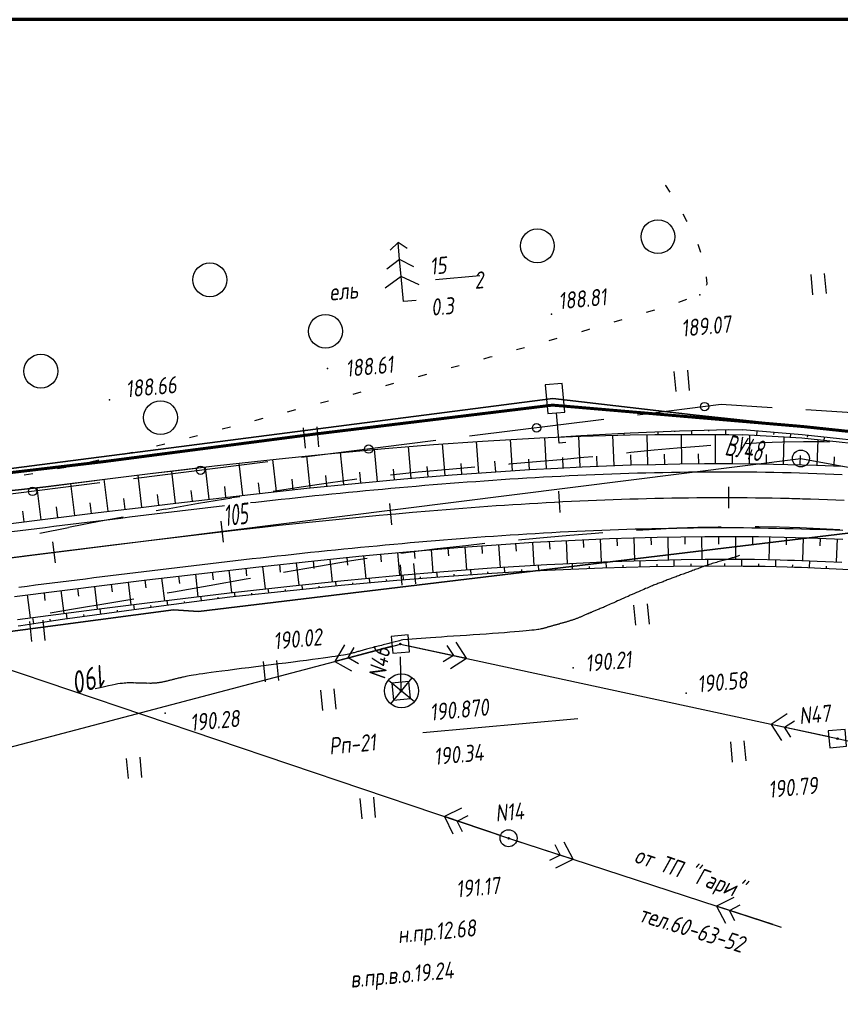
# Model space of a CAD drawing. Header units: millimetres. Extents: x 1808 to 2912, y -1045 to 155.
# Tile 7 of 43: x 2199 to 2296, y -872 to -756. Entities that reach past the tile are written whole.
import ezdxf

# ---------------------------------------------------------------- set-up
doc = ezdxf.new("R2010")
doc.units = ezdxf.units.MM
doc.linetypes.add('CONTI', pattern=[0])
for name, color, linetype, lineweight in [('10', 1, 'Continuous', 35), ('КОПИЯ_ОСЬ_13_ОТКОСЫ', 7, 'Continuous', 30), ('КОПИЯ_ОСЬ_ГРАНИЦЫ_ПОЛОС', 7, 'Continuous', 30), ('ОСЬ_ВЕРХ_ПОКРЫТИЯ_ГРАНИЦЫ_ПОЛОС', 7, 'Continuous', 30), ('ОСЬ_ВЕРХ_ПОКРЫТИЯ_ОСЬ', 1, 'Continuous', 30)]:
    doc.layers.add(name, color=color, linetype=linetype, lineweight=lineweight)
for name, color, linetype in [('_Оформление', 7, 'Continuous'), ('_Ростелеком', 6, 'Continuous'), ('GOR_BDEFAULT', 212, 'CONTI'), ('NAD_MDEFAULT', 7, 'CONTI'), ('PI_OTDEFAULT', 172, 'CONTI'), ('PI_TTDEFAULT', 5, 'CONTI'), ('PLN_O', 7, 'CONTI'), ('SIT_LDEFAULT', 7, 'CONTI'), ('USLZNDEFAULT', 7, 'CONTI'), ('ZAPSKDEFAULT', 7, 'CONTI'), ('КОПИЯ_ОСЬ_ТАНГЕНСЫ', 1, 'Continuous'), ('ОСЬ_ВЕРХ_ПОКРЫТИЯ_ОТКОСЫ', 7, 'Continuous'), ('ОСЬ_ВЕРХ_ПОКРЫТИЯ_ПИКЕТЫ', 1, 'Continuous')]:
    doc.layers.add(name, color=color, linetype=linetype)
doc.styles.add('eskd', font='isocpeur.ttf', dxfattribs={"width": 1.2, "height": 2})
doc.styles.add('SHRFT', font='isocpeui.ttf')
doc.styles.get("Standard").update_dxf_attribs({"font": 'isocpeui.ttf'})
doc.linetypes.add('Связь', pattern='A,12.5,[130,ltypeshp.shx,S=1,R=-30,X=0,Y=0.9],1,[130,ltypeshp.shx,S=1,R=-30,X=0,Y=0.9],1,[130,ltypeshp.shx,S=1,R=-30,X=0,Y=0.9],4.5', length=19)

# ---------------------------------------------------------------- blocks, each defined once
blk = doc.blocks.new('BL_2011')
at = {"color": 0}
for p, q in [((0, 0), (0, 2.4)), ((1.6, 0), (1.6, 2.4))]:
    blk.add_line(p, q, dxfattribs=at)
blk = doc.blocks.new('BL_2004')
at = {"color": 0}
blk.add_circle((0, 0), 2, dxfattribs=at)
blk = doc.blocks.new('BL_27')
at = {"color": 0}
for p, q in [((1, 1), (-1, 1)), ((-1, 1), (-1, -1)), ((1, -1), (1, 1)), ((-1, -1), (1, -1))]:
    blk.add_line(p, q, dxfattribs=at)
blk.add_circle((0, 0), 0.1, dxfattribs=at)
blk = doc.blocks.new('BL_26')
at = {"color": 0}
for radius in [1, 0.1]:
    blk.add_circle((0, 0), radius, dxfattribs=at)
blk = doc.blocks.new('BL_12')
at = {"color": 0}
for p, q in [((1, 7), (-1, 7)), ((-1, 7), (-1, 3.6)), ((1, 3.6), (1, 7)), ((-1, 3.6), (0, 3.6)), ((0, 0), (0, 3.6)), ((0, 3.6), (1, 3.6)), ((0.8, 0), (0, 0))]:
    blk.add_line(p, q, dxfattribs=at)
blk = doc.blocks.new('BL_7')
at = {"color": 0}
for p, q in [((-1.4, 1.4), (1.4, -1.4)), ((-1.4, -1.4), (1.4, 1.4))]:
    blk.add_line(p, q, dxfattribs=at)
blk.add_circle((0, 0), 2, dxfattribs=at)
blk = doc.blocks.new('BL_105')
at = {"color": 0}
for p, q in [((0, 7), (-1, 6.2)), ((0, 5), (0, 7)), ((1, 6.2), (0, 7)), ((0, 5), (-1.6, 4)), ((0, 3), (0, 5)), ((1.6, 4), (0, 5)), ((0, 3), (-2, 1.8)), ((0, 0), (0, 3)), ((2, 1.8), (0, 3)), ((1.5, 0), (0, 0))]:
    blk.add_line(p, q, dxfattribs=at)
blk = doc.blocks.new('*U118')
at = {"layer": 'КОПИЯ_ОСЬ_13_ОТКОСЫ'}
for points in [[(0, 0), (0.08, -0.29), (0.37, -1.25), (0.67, -2.31), (1.51, -5.08), (3.73, -12.39), (5.11, -16.96), (6.21, -20.63), (7.3, -24.3)], [(0, 0), (0.09, -0.29), (0.41, -1.23), (0.71, -2.29), (1.52, -5.08), (3.74, -12.38), (5.12, -16.96), (6.21, -20.63), (7.3, -24.3)], [(1.16, -3.83), (1.13, -3.84)], [(1.73, -5.75), (1.72, -5.75)], [(2.31, -7.66), (2.29, -7.66)], [(2.89, -9.57), (2.88, -9.57)], [(3.47, -11.49), (3.46, -11.49)], [(4.05, -13.4), (4.04, -13.4)], [(4.62, -15.32), (4.62, -15.32)], [(5.2, -17.23), (5.2, -17.23)], [(5.77, -19.15), (5.77, -19.15)], [(6.34, -21.07), (6.34, -21.07)], [(6.91, -22.98), (6.91, -22.98)]]:
    blk.add_lwpolyline(points, dxfattribs=at)

msp = doc.modelspace()

# ---------------------------------------------------------------- linework, layer by layer
at = {"layer": '10'}
for points in [[(2370.52, -814.78), (2340.8, -809.75), (2326.22, -807.28), (2312.08, -805.76), (2278.54, -802.18), (2261.97, -800.24), (2163.25, -813), (2163.25, -813), (2069.02, -837.92), (2070.37, -844.9), (2007.36, -862.93), (1993.22, -867.8), (1864.53, -912.06), (1853.36, -914.89)], [(2650.1, -861.16), (2626.95, -857.05), (2570.11, -856.09), (2565.26, -865.7), (2519.43, -865.27), (2470.7, -857.69), (2465.22, -856.38), (2469.16, -847.43), (2442.03, -843.61), (2381.61, -830.69), (2299.11, -815.87), (2220.12, -825.4), (2217.18, -825.21), (2172.07, -831.2), (2010.75, -874.33), (2006.06, -875.95), (1867.8, -923.77), (1857.45, -929.54)], [(1857.45, -929.54), (1867.8, -923.77), (2006.06, -875.95), (2010.75, -874.33), (2172.07, -831.2), (2217.18, -825.21), (2220.12, -825.4), (2299.11, -815.87), (2381.61, -830.69)]]:
    msp.add_lwpolyline(points, dxfattribs=at)
at = {"layer": '_Оформление', "lineweight": 70, "ltscale": 200}
msp.add_lwpolyline([(2910.36, -755.52), (1807.57, -755.52), (1807.57, -1041.4), (2910.36, -1041.4)], close=True, dxfattribs=at)
at = {"layer": '_Ростелеком', "color": 5, "linetype": 'Связь', "const_width": 0.35}
msp.add_lwpolyline([(2370.52, -814.78), (2340.8, -809.75), (2326.23, -807.2), (2312.08, -805.76), (2291.55, -803.57), (2261.95, -801.04), (2233.77, -804.47), (2208.72, -807.74), (2183.25, -810.74), (2183.25, -810.74), (2163.25, -813), (2122.18, -823.87), (2079.78, -837.58), (2042.87, -848.89), (2007.26, -861.09), (1958.59, -876.44), (1920.12, -889.79), (1878.5, -904.36), (1855.21, -912.13), (1852.76, -912.74)], dxfattribs=at)
at = {"layer": 'GOR_BDEFAULT', "color": 212, "elevation": 190, "flags": 128}
msp.add_lwpolyline([(2284.04, -818.81), (2283.28, -819.06), (2283.17, -819.08), (2283.06, -819.11), (2282.94, -819.15), (2282.81, -819.18), (2282.68, -819.22), (2282.54, -819.26), (2282.4, -819.29), (2282.25, -819.34), (2282.1, -819.38), (2281.94, -819.43), (2281.78, -819.47), (2281.62, -819.51), (2281.46, -819.56), (2281.3, -819.61), (2281.14, -819.65), (2280.98, -819.71), (2280.81, -819.76), (2280.65, -819.81), (2280.49, -819.86), (2280.33, -819.91), (2280.18, -819.97), (2280.02, -820.02), (2279.87, -820.07), (2279.71, -820.13), (2279.55, -820.19), (2279.4, -820.25), (2279.25, -820.3), (2279.1, -820.36), (2278.95, -820.41), (2278.8, -820.47), (2278.66, -820.52), (2278.5, -820.57), (2278.36, -820.63), (2278.21, -820.68), (2278.07, -820.73), (2277.93, -820.79), (2277.79, -820.84), (2277.64, -820.89), (2277.5, -820.95), (2277.37, -820.99), (2277.22, -821.05), (2277.08, -821.1), (2276.95, -821.15), (2276.81, -821.2), (2276.68, -821.25), (2276.54, -821.3), (2276.41, -821.35), (2276.28, -821.4), (2276.15, -821.45), (2276.02, -821.49), (2275.89, -821.55), (2275.76, -821.6), (2275.63, -821.64), (2275.5, -821.69), (2275.38, -821.74), (2275.25, -821.79), (2275.13, -821.84), (2275, -821.89), (2274.88, -821.93), (2274.76, -821.98), (2274.64, -822.03), (2274.51, -822.07), (2274.39, -822.12), (2274.27, -822.17), (2274.14, -822.22), (2274.01, -822.26), (2273.88, -822.32), (2273.74, -822.37), (2273.59, -822.43), (2273.43, -822.5), (2273.27, -822.56), (2273.11, -822.64), (2272.92, -822.71), (2272.73, -822.8), (2272.53, -822.88), (2272.32, -822.98), (2272.09, -823.07), (2271.86, -823.17), (2271.62, -823.28), (2271.37, -823.39), (2271.12, -823.5), (2270.87, -823.62), (2270.61, -823.73), (2270.36, -823.84), (2270.11, -823.96), (2269.87, -824.07), (2269.64, -824.17), (2269.41, -824.27), (2269.18, -824.38), (2268.97, -824.47), (2268.77, -824.55), (2268.59, -824.64), (2268.42, -824.71), (2268.25, -824.78), (2268.1, -824.85), (2267.96, -824.92), (2267.81, -824.97), (2267.69, -825.02), (2267.56, -825.07), (2267.45, -825.12), (2267.34, -825.18), (2267.23, -825.22), (2267.13, -825.26), (2267.03, -825.3), (2266.93, -825.34), (2266.83, -825.38), (2266.73, -825.43), (2266.63, -825.46), (2266.55, -825.51), (2266.45, -825.54), (2266.36, -825.59), (2266.26, -825.62), (2266.17, -825.67), (2266.09, -825.7), (2266, -825.74), (2265.91, -825.77), (2265.82, -825.81), (2265.74, -825.84), (2265.65, -825.88), (2265.57, -825.92), (2265.48, -825.95), (2265.4, -825.99), (2265.32, -826.03), (2265.24, -826.06), (2265.16, -826.09), (2265.08, -826.13), (2265, -826.16), (2264.93, -826.19), (2264.84, -826.23), (2264.76, -826.25), (2264.69, -826.28), (2264.61, -826.31), (2264.54, -826.34), (2264.46, -826.36), (2264.38, -826.39), (2264.31, -826.42), (2264.23, -826.45), (2264.16, -826.48), (2264.08, -826.49), (2264.01, -826.52), (2263.93, -826.55), (2263.86, -826.57), (2263.78, -826.59), (2263.71, -826.61), (2263.63, -826.63), (2263.56, -826.66), (2263.47, -826.67), (2263.4, -826.69), (2263.32, -826.72), (2263.25, -826.74), (2263.17, -826.76), (2263.1, -826.78), (2263.03, -826.8), (2262.94, -826.82), (2262.87, -826.84), (2262.79, -826.87), (2262.72, -826.89), (2262.64, -826.9), (2262.56, -826.93), (2262.48, -826.95), (2262.41, -826.98), (2262.33, -826.99), (2262.25, -827.02), (2262.17, -827.04), (2262.1, -827.05), (2262.02, -827.08), (2261.95, -827.1), (2261.86, -827.13), (2261.79, -827.14), (2261.71, -827.17), (2261.64, -827.19), (2261.56, -827.22), (2261.49, -827.23), (2261.41, -827.25), (2261.33, -827.28), (2261.26, -827.3), (2261.18, -827.32), (2261.11, -827.34), (2261.03, -827.36), (2260.96, -827.39), (2260.88, -827.4), (2260.81, -827.43), (2260.71, -827.45), (2260.62, -827.47), (2260.5, -827.49), (2260.35, -827.52), (2260.2, -827.54), (2260, -827.57), (2259.77, -827.6), (2259.51, -827.63), (2259.2, -827.66), (2258.85, -827.69), (2258.45, -827.74), (2257.99, -827.78), (2257.47, -827.82), (2256.9, -827.86), (2256.26, -827.92), (2255.58, -827.96), (2254.86, -828.01), (2254.11, -828.07), (2253.35, -828.13), (2252.57, -828.18), (2251.79, -828.23), (2251.02, -828.29), (2250.26, -828.34), (2249.52, -828.38), (2248.82, -828.44), (2248.15, -828.48), (2247.55, -828.52), (2247, -828.56), (2244.25, -828.77), (2244.06, -828.81), (2243.89, -828.87), (2243.73, -828.9), (2243.02, -829.08), (2242.89, -829.11), (2242.75, -829.15), (2242.6, -829.19), (2242.45, -829.23), (2242.28, -829.27), (2242.11, -829.32), (2241.93, -829.36), (2241.74, -829.41), (2241.55, -829.46), (2241.36, -829.51), (2241.18, -829.56), (2240.99, -829.6), (2240.81, -829.65), (2240.63, -829.7), (2240.46, -829.75), (2240.3, -829.79), (2240.14, -829.83), (2239.99, -829.87), (2239.84, -829.9), (2239.71, -829.94), (2239.58, -829.98), (2239.45, -830.02), (2239.32, -830.05), (2239.19, -830.09), (2239.08, -830.12), (2238.96, -830.15), (2238.85, -830.18), (2238.74, -830.21), (2238.63, -830.24), (2238.52, -830.28), (2238.41, -830.3), (2238.29, -830.33), (2238.17, -830.37), (2238.02, -830.39), (2237.87, -830.44), (2237.7, -830.47), (2237.49, -830.51), (2237.25, -830.55), (2236.96, -830.61), (2236.65, -830.65), (2236.29, -830.71), (2235.87, -830.77), (2235.4, -830.85), (2234.87, -830.92), (2234.28, -831), (2233.61, -831.09), (2232.89, -831.18), (2232.12, -831.29), (2231.3, -831.39), (2230.46, -831.5), (2229.59, -831.6), (2228.7, -831.71), (2227.81, -831.82), (2226.92, -831.93), (2226.06, -832.05), (2225.21, -832.16), (2224.39, -832.26), (2223.62, -832.36), (2222.9, -832.45), (2222.23, -832.54), (2221.64, -832.62), (2221.11, -832.69), (2220.64, -832.76), (2220.23, -832.82), (2219.86, -832.87), (2219.55, -832.93), (2219.27, -832.97), (2219.04, -833.01), (2218.83, -833.05), (2218.65, -833.09), (2218.5, -833.11), (2218.36, -833.15), (2218.24, -833.17), (2218.13, -833.2), (2218.03, -833.23), (2217.92, -833.26), (2217.81, -833.28), (2217.72, -833.3), (2217.61, -833.34), (2217.51, -833.36), (2217.41, -833.38), (2217.31, -833.41), (2217.21, -833.43), (2217.11, -833.45), (2217.02, -833.49), (2216.91, -833.51), (2216.82, -833.53), (2216.72, -833.55), (2216.63, -833.57), (2216.54, -833.6), (2216.45, -833.62), (2216.35, -833.65), (2216.26, -833.66), (2216.17, -833.69), (2216.08, -833.7), (2215.99, -833.73), (2215.9, -833.74), (2215.8, -833.77), (2215.72, -833.78), (2215.62, -833.8), (2215.54, -833.81), (2215.45, -833.83), (2215.36, -833.84), (2215.27, -833.85), (2215.19, -833.86), (2215.09, -833.87), (2215, -833.87), (2214.91, -833.88), (2214.83, -833.88), (2214.74, -833.89), (2214.64, -833.89), (2214.55, -833.9), (2214.45, -833.9), (2214.36, -833.89), (2214.27, -833.9), (2214.18, -833.89), (2214.07, -833.9), (2213.98, -833.89), (2213.88, -833.89), (2213.78, -833.89), (2213.69, -833.89), (2213.59, -833.88), (2213.49, -833.89), (2213.39, -833.88), (2213.29, -833.87), (2213.19, -833.87), (2213.08, -833.87), (2212.97, -833.87), (2212.86, -833.86), (2212.76, -833.86), (2212.65, -833.85), (2212.54, -833.86), (2212.44, -833.85), (2212.33, -833.85), (2212.21, -833.85), (2212.1, -833.84), (2211.97, -833.84), (2211.85, -833.84), (2211.71, -833.84), (2211.54, -833.86), (2211.36, -833.87), (2211.14, -833.9), (2210.9, -833.93), (2210.62, -833.97), (2210.3, -834.04), (2209.93, -834.11), (2209.52, -834.2), (2209.04, -834.3), (2208.52, -834.42), (2207.92, -834.56)], dxfattribs=at)
at = {"layer": 'NAD_MDEFAULT', "color": 0}
for p, q in [((2248.14, -786.21), (2253.37, -785.75)), ((2246.64, -839.71), (2264.93, -838.04))]:
    msp.add_line(p, q, dxfattribs=at)
at = {"layer": 'PI_TTDEFAULT', "color": 5}
for p in [(2279.35, -788.02, 189.08), (2261.83, -790.29, 188.81), (2235.38, -796.72, 188.61), (2209.64, -800.43, 188.66), (2243.98, -829.25, 190.02), (2264.37, -832.05, 190.21), (2277.74, -835.06, 190.58), (2216.19, -837.41, 190.28), (2295.6, -840.42, 190.79), (2256.76, -852.19, 191.17)]:
    msp.add_point(p, dxfattribs=at)
at = {"layer": 'PLN_O'}
for p, q in [((2281.88, -800.97), (2271.97, -802.22)), ((2287.88, -801.35), (2281.88, -800.97)), ((2307.84, -802.63), (2291.87, -801.61)), ((2268.01, -802.72), (2252.13, -804.72)), ((2248.17, -805.23), (2232.29, -807.23)), ((2228.31, -807.73), (2212.44, -809.73)), ((2208.47, -810.23), (2194.07, -812.05))]:
    msp.add_line(p, q, dxfattribs=at)
for centre in [(2279.91, -801.22), (2260.07, -803.72), (2240.23, -806.23), (2220.38, -808.73), (2200.54, -811.23)]:
    msp.add_circle(centre, 0.5, dxfattribs=at)
at = {"layer": 'SIT_LDEFAULT', "color": 7}
for p, q in [((2275.33, -775.11), (2275.3, -775.06)), ((2275.83, -775.91), (2275.33, -775.11)), ((2277.78, -779.22), (2277.36, -778.49)), ((2277.85, -779.35), (2277.78, -779.22)), ((2279.48, -783.01), (2279.15, -782.07)), ((2280.23, -786.7), (2280.15, -785.9)), ((2280.12, -786.87), (2280.23, -786.7)), ((2276.88, -788.87), (2277.83, -788.54)), ((2273.06, -790.08), (2274.02, -789.8)), ((2269.23, -791.2), (2270.19, -790.92)), ((2265.39, -792.33), (2266.26, -792.08)), ((2266.27, -792.08), (2266.35, -792.05)), ((2261.54, -793.4), (2262.5, -793.13)), ((2254.59, -795.34), (2254.8, -795.29)), ((2257.69, -794.49), (2258.65, -794.22)), ((2249.97, -796.61), (2250.94, -796.35)), ((2253.84, -795.56), (2254.59, -795.35)), ((2246.12, -797.66), (2247.09, -797.4)), ((2242.25, -798.71), (2243.22, -798.45)), ((2238.39, -799.74), (2239.36, -799.48)), ((2234.53, -800.78), (2235.5, -800.52)), ((2230.66, -801.82), (2231.63, -801.56)), ((2226.8, -802.84), (2227.77, -802.59)), ((2113.01, -803.58), (2256.76, -852.19)), ((2222.93, -803.85), (2223.9, -803.6)), ((2215.18, -805.85), (2216.15, -805.61)), ((2219.07, -804.86), (2220.03, -804.61)), ((2286.69, -805.5), (2284.66, -805.6)), ((2289.13, -805.42), (2286.68, -805.51)), ((2291.59, -805.38), (2289.13, -805.42)), ((2294.04, -805.38), (2291.59, -805.38)), ((2294.66, -805.41), (2294.04, -805.39)), ((2211.31, -806.83), (2212.28, -806.59)), ((2271.2, -806.65), (2270.7, -806.71)), ((2273.95, -806.37), (2271.2, -806.65)), ((2276.65, -806.13), (2273.95, -806.37)), ((2279.28, -805.91), (2276.65, -806.13)), ((2280.65, -805.82), (2279.28, -805.91)), ((2207.39, -807.72), (2208.38, -807.5)), ((2256.81, -808.03), (2256.76, -808.04)), ((2260.04, -807.75), (2256.82, -808.02)), ((2262.93, -807.49), (2260.04, -807.75)), ((2265.65, -807.23), (2262.93, -807.49)), ((2266.72, -807.13), (2265.65, -807.24)), ((2199.56, -809.29), (2200.55, -809.11)), ((2203.49, -808.54), (2204.47, -808.35)), ((2246.08, -808.96), (2242.83, -809.3)), ((2249.75, -808.63), (2246.08, -808.97)), ((2252.78, -808.37), (2249.75, -808.63)), ((2235.44, -810.24), (2231.76, -810.79)), ((2238.85, -809.79), (2235.44, -810.24)), ((2231.76, -810.79), (2228.95, -811.23)), ((2220.14, -812.67), (2216.24, -813.35)), ((2224.06, -812.01), (2220.14, -812.67)), ((2225.01, -811.85), (2224.06, -812)), ((2216.24, -813.34), (2215.15, -813.53)), ((2208.61, -814.74), (2204.77, -815.51)), ((2211.22, -814.27), (2208.61, -814.76)), ((2204.77, -815.52), (2201.41, -816.21)), ((2263.99, -816.39), (2266.5, -816.18)), ((2266.5, -816.18), (2267.89, -816.08)), ((2271.88, -815.79), (2274.11, -815.67)), ((2274.11, -815.67), (2276.62, -815.54)), ((2276.62, -815.54), (2279.1, -815.45)), ((2279.1, -815.45), (2281.52, -815.4)), ((2281.52, -815.4), (2281.87, -815.4)), ((2285.88, -815.39), (2286.33, -815.39)), ((2286.33, -815.38), (2288.74, -815.42)), ((2288.74, -815.42), (2291.14, -815.49)), ((2291.14, -815.49), (2293.53, -815.6)), ((2293.53, -815.6), (2295.87, -815.73)), ((2251.72, -817.6), (2253.94, -817.35)), ((2257.93, -816.95), (2258.31, -816.92)), ((2258.31, -816.92), (2261.31, -816.63)), ((2261.31, -816.63), (2263.99, -816.39)), ((2244.02, -818.53), (2244.92, -818.41)), ((2244.92, -818.41), (2248.31, -817.99)), ((2248.31, -817.99), (2251.72, -817.6)), ((2234.31, -820.05), (2238.2, -819.39)), ((2238.2, -819.39), (2240.06, -819.1)), ((2230.19, -820.77), (2234.31, -820.05)), ((2221.41, -822.33), (2225.77, -821.55)), ((2225.77, -821.55), (2226.27, -821.46)), ((2216.43, -823.22), (2217.18, -823.09)), ((2217.18, -823.09), (2221.41, -822.33)), ((2209.43, -824.42), (2212.48, -823.9)), ((2202.61, -825.56), (2205.59, -825.06)), ((2205.59, -825.07), (2209.43, -824.42)), ((2188.89, -843.81), (2243.98, -829.25)), ((2237.38, -829.34), (2236.25, -831.3)), ((2243.02, -829.51), (2236.25, -831.3)), ((2237.8, -830.88), (2238.5, -829.66)), ((2243.98, -829.25), (2295.6, -840.42)), ((2244.96, -829.46), (2251.8, -830.94)), ((2249.48, -829.41), (2250.24, -830.61)), ((2251.8, -830.94), (2250.58, -829.04)), ((2236.25, -831.3), (2238.2, -832.43)), ((2239.02, -831.59), (2237.8, -830.88)), ((2244.07, -834.78), (2244.01, -830.78)), ((2250.24, -830.61), (2249.05, -831.37)), ((2249.91, -832.16), (2251.8, -830.94)), ((2289.68, -837.51), (2287.78, -838.74)), ((2289.35, -839.07), (2290.53, -838.31)), ((2294.62, -840.22), (2287.78, -838.74)), ((2287.78, -838.74), (2289.01, -840.63)), ((2290.11, -840.26), (2289.35, -839.07)), ((2295.6, -840.42), (2326.84, -847.13)), ((2251.21, -848.63), (2249.19, -849.63)), ((2255.81, -851.87), (2249.19, -849.63)), ((2249.19, -849.63), (2250.19, -851.66)), ((2250.7, -850.15), (2251.97, -849.51)), ((2251.33, -851.41), (2250.7, -850.15)), ((2256.76, -852.19), (2288.94, -862.68)), ((2257.71, -852.5), (2264.37, -854.67)), ((2262.21, -852.92), (2262.84, -854.17)), ((2264.37, -854.67), (2263.34, -852.66)), ((2262.84, -854.17), (2261.59, -854.82)), ((2262.35, -855.7), (2264.37, -854.67)), ((2283.35, -859.17), (2281.33, -860.2)), ((2287.99, -862.37), (2281.33, -860.2)), ((2281.33, -860.2), (2282.36, -862.22)), ((2282.86, -860.7), (2284.12, -860.05)), ((2283.49, -861.95), (2282.86, -860.7))]:
    msp.add_line(p, q, dxfattribs=at)
at = {"layer": 'КОПИЯ_ОСЬ_13_ОТКОСЫ'}
for p, q in [((2286.08, -804.1), (2286.03, -804.66)), ((2288.07, -804.27), (2288.05, -804.52)), ((2290.06, -804.44), (2290.03, -804.88)), ((2292.06, -804.63), (2292.03, -804.83)), ((2294.04, -804.84), (2294, -805.24))]:
    msp.add_line(p, q, dxfattribs=at)
for points in [[(2198.14, -811.14), (2199.24, -811.02), (2202.12, -810.67), (2209.69, -809.71), (2214.43, -809.13), (2222.04, -808.22), (2229.67, -807.37), (2235.41, -806.78), (2242.13, -806.15), (2247.9, -805.69), (2253.68, -805.29), (2257.06, -805.09), (2260.45, -804.91), (2261.42, -804.86), (2262.38, -804.82), (2265.29, -804.71), (2268.2, -804.63), (2271.11, -804.56), (2274.03, -804.51), (2276.95, -804.49), (2279.87, -804.49), (2282.79, -804.52), (2284.38, -804.56)], [(2262.38, -804.82), (2265.29, -804.63), (2268.19, -804.46), (2271.11, -804.31), (2274.02, -804.18), (2276.94, -804.07), (2279.86, -803.99), (2282.79, -803.93), (2284.36, -803.96)], [(2262.38, -804.82), (2265.29, -804.71), (2268.2, -804.63), (2271.11, -804.56), (2274.03, -804.51), (2276.95, -804.49), (2279.87, -804.49), (2282.79, -804.52), (2284.38, -804.56)], [(2266.38, -804.56), (2266.38, -804.68)], [(2268.37, -804.45), (2268.37, -804.49)], [(2270.37, -804.34), (2270.38, -804.57)], [(2272.37, -804.25), (2272.37, -804.32)], [(2273.21, -808.06), (2273.13, -804.53)], [(2274.37, -804.16), (2274.38, -804.51)], [(2276.36, -804.09), (2276.37, -804.21)], [(2277.21, -807.98), (2277.17, -804.49)], [(2278.36, -804.03), (2278.38, -804.49)], [(2280.36, -803.98), (2280.37, -804.13)], [(2281.21, -807.95), (2281.21, -804.51)], [(2282.36, -803.94), (2282.37, -804.52)], [(2448.1, -829.01), (2443.81, -828.39), (2429.1, -825.75), (2399.73, -820.75), (2370.36, -815.76), (2340.63, -810.73), (2326.09, -808.19), (2311.98, -806.76), (2291.45, -804.56), (2284.38, -803.96)], [(2447.98, -829.79), (2447.98, -829.79), (2429.03, -826.14), (2399.67, -821.15), (2370.29, -816.16), (2340.56, -811.13), (2326.03, -808.59), (2311.94, -807.16), (2291.41, -804.96), (2284.38, -804.56)], [(2285.21, -807.96), (2285.25, -804.58)], [(2249.25, -809.35), (2248.94, -805.62)], [(2253.24, -809.06), (2252.97, -805.34)], [(2257.23, -808.78), (2257, -805.09)], [(2261.22, -808.54), (2261.02, -804.88)], [(2265.22, -808.34), (2265.06, -804.72)], [(2269.22, -808.18), (2269.09, -804.6)], [(2289.21, -808.03), (2289.29, -804.84)], [(2293.21, -808.14), (2293.32, -805.16)], [(2237.3, -810.42), (2236.92, -806.64)], [(2241.28, -810.04), (2240.93, -806.26)], [(2245.27, -809.68), (2244.95, -805.93)], [(2271.22, -808.11), (2271.18, -806.92)], [(2275.21, -808.01), (2275.19, -806.83)], [(2279.21, -807.96), (2279.2, -806.79)], [(2283.21, -807.95), (2283.22, -806.8)], [(2287.21, -807.99), (2287.23, -806.86)], [(2197.33, -815.1), (2208.27, -813.73), (2213, -813.15), (2216.79, -812.69), (2226.28, -811.59), (2232.94, -810.86), (2238.65, -810.29), (2244.38, -809.76), (2250.11, -809.28), (2255.86, -808.87), (2259.21, -808.66), (2262.57, -808.47), (2265.45, -808.33), (2268.34, -808.21), (2271.22, -808.11), (2274.11, -808.04), (2277, -807.98), (2279.89, -807.95), (2283.13, -807.95), (2286.37, -807.97), (2289.74, -808.04), (2293.11, -808.14), (2296.14, -808.26)], [(2225.37, -811.69), (2224.93, -807.9)], [(2229.34, -811.25), (2228.93, -807.46)], [(2233.32, -810.82), (2232.94, -807.04)], [(2251.25, -809.2), (2251.16, -807.95)], [(2255.24, -808.91), (2255.15, -807.67)], [(2259.23, -808.65), (2259.16, -807.43)], [(2263.22, -808.44), (2263.16, -807.22)], [(2267.22, -808.25), (2267.17, -807.05)], [(2291.21, -808.08), (2291.24, -806.98)], [(2295.21, -808.22), (2295.26, -807.14)], [(2217.42, -812.62), (2216.98, -808.82)], [(2221.39, -812.15), (2220.95, -808.35)], [(2239.29, -810.23), (2239.17, -808.97)], [(2243.27, -809.86), (2243.16, -808.6)], [(2247.26, -809.52), (2247.16, -808.27)], [(2205.51, -814.08), (2205.04, -810.3)], [(2209.48, -813.58), (2209.01, -809.8)], [(2213.45, -813.1), (2212.99, -809.31)], [(2227.36, -811.47), (2227.22, -810.2)], [(2231.33, -811.04), (2231.19, -809.77)], [(2235.31, -810.62), (2235.18, -809.36)], [(2201.54, -814.57), (2201.07, -810.8)], [(2219.41, -812.39), (2219.26, -811.12)], [(2223.38, -811.92), (2223.23, -810.65)], [(2207.5, -813.83), (2207.34, -812.57)], [(2211.47, -813.34), (2211.31, -812.08)], [(2215.44, -812.85), (2215.28, -811.59)], [(2199.56, -814.82), (2199.4, -813.55)], [(2203.53, -814.33), (2203.37, -813.07)], [(2198.4, -823.63), (2209.33, -822.27), (2214.04, -821.69), (2217.81, -821.23), (2227.24, -820.13), (2233.83, -819.42), (2239.48, -818.85), (2245.13, -818.32), (2250.78, -817.86), (2256.43, -817.45), (2259.72, -817.24), (2263.02, -817.06), (2268.66, -816.8), (2271.48, -816.71), (2274.3, -816.63), (2277.12, -816.58), (2279.94, -816.55), (2283.1, -816.55), (2286.26, -816.57), (2289.29, -816.63), (2293.3, -816.74), (2295.27, -816.81), (2296.25, -816.85)], [(2257.58, -817.37), (2257.64, -818.27)], [(2259.57, -817.25), (2259.74, -819.96)], [(2261.57, -817.13), (2261.62, -818.04)], [(2263.57, -817.03), (2263.69, -819.75)], [(2265.57, -816.94), (2265.61, -817.85)], [(2267.56, -816.85), (2267.69, -819.56)], [(2269.56, -816.77), (2269.59, -817.67)], [(2271.56, -816.71), (2271.64, -819.41)], [(2273.56, -816.65), (2273.58, -817.55)], [(2275.56, -816.61), (2275.61, -819.3)], [(2277.56, -816.57), (2277.57, -817.47)], [(2279.56, -816.55), (2279.58, -819.24)], [(2281.56, -816.55), (2281.56, -817.44)], [(2283.56, -816.55), (2283.55, -819.23)], [(2285.56, -816.57), (2285.55, -817.46)], [(2287.56, -816.59), (2287.51, -819.28)], [(2289.56, -816.64), (2289.54, -817.53)], [(2291.56, -816.69), (2291.48, -819.39)], [(2293.56, -816.75), (2293.53, -817.65)], [(2295.56, -816.82), (2295.45, -819.55)], [(2243.62, -818.46), (2243.87, -821.13)], [(2245.61, -818.28), (2245.69, -819.17)], [(2247.61, -818.12), (2247.83, -820.8)], [(2249.6, -817.95), (2249.67, -818.85)], [(2251.59, -817.8), (2251.79, -820.49)], [(2253.59, -817.65), (2253.65, -818.55)], [(2255.58, -817.51), (2255.78, -820.2)], [(2198.74, -826.34), (2208.72, -825.07), (2214.37, -824.35), (2223.78, -823.2), (2231.29, -822.37), (2236.93, -821.79), (2243.49, -821.16), (2249.12, -820.69), (2254.74, -820.27), (2258.01, -820.06), (2261.29, -819.87), (2262.22, -819.82), (2263.16, -819.78), (2268.76, -819.51), (2271.56, -819.41), (2274.36, -819.33), (2277.16, -819.27), (2279.96, -819.23), (2282.75, -819.22), (2285.79, -819.25), (2288.82, -819.31), (2289.69, -819.33), (2290.53, -819.36), (2291.38, -819.39), (2293.2, -819.45), (2294.17, -819.49), (2296.12, -819.58)], [(2198.74, -826.34), (2208.72, -825.07), (2214.37, -824.35), (2223.78, -823.2), (2231.29, -822.37), (2236.93, -821.79), (2243.49, -821.16), (2249.12, -820.69), (2254.74, -820.27), (2258.01, -820.06), (2261.29, -819.87), (2262.22, -819.82), (2263.16, -819.78), (2268.76, -819.51), (2271.56, -819.41), (2274.36, -819.33), (2277.16, -819.27), (2279.96, -819.23), (2282.75, -819.22), (2285.79, -819.25), (2288.82, -819.31), (2289.69, -819.33), (2290.53, -819.36), (2291.38, -819.39), (2293.2, -819.45), (2294.17, -819.49), (2296.12, -819.58)], [(2231.68, -819.65), (2231.97, -822.3)], [(2233.67, -819.43), (2233.76, -820.32)], [(2235.66, -819.23), (2235.93, -821.89)], [(2237.65, -819.03), (2237.74, -819.92)], [(2239.64, -818.83), (2239.89, -821.5)], [(2241.63, -818.65), (2241.71, -819.54)], [(2268.32, -820.24), (2268.29, -819.53)], [(2272.31, -820.12), (2272.3, -819.39)], [(2276.31, -820.04), (2276.3, -819.29)], [(2280.31, -820.02), (2280.31, -819.23)], [(2284.31, -820.04), (2284.32, -819.23)], [(2288.31, -820.1), (2288.33, -819.3)], [(2292.31, -820.23), (2292.34, -819.42)], [(2198.84, -827.1), (2199.13, -827.06), (2201.21, -826.75), (2204.08, -826.33), (2211.62, -825.3), (2216.32, -824.67), (2223.83, -823.69), (2231.35, -822.88), (2236.98, -822.31), (2243.54, -821.71), (2249.16, -821.27), (2254.78, -820.89), (2258.05, -820.7), (2261.32, -820.53), (2262.26, -820.49), (2265.06, -820.36), (2267.86, -820.25), (2270.65, -820.16), (2273.45, -820.09), (2276.24, -820.04), (2280.36, -820.02), (2284.48, -820.04), (2287.07, -820.07), (2289.67, -820.13), (2290.51, -820.16), (2291.35, -820.19), (2293.65, -820.29), (2294.62, -820.33), (2297.06, -820.45)], [(2221.74, -820.77), (2221.85, -821.66)], [(2223.73, -820.54), (2224.04, -823.18)], [(2225.72, -820.31), (2225.82, -821.19)], [(2227.7, -820.08), (2227.99, -822.74)], [(2229.69, -819.87), (2229.79, -820.75)], [(2248.35, -821.33), (2248.3, -820.76)], [(2252.34, -821.05), (2252.3, -820.45)], [(2254.33, -820.92), (2254.32, -820.72)], [(2256.33, -820.8), (2256.29, -820.17)], [(2258.33, -820.68), (2258.31, -820.47)], [(2260.32, -820.58), (2260.29, -819.93)], [(2262.32, -820.48), (2262.31, -820.27)], [(2264.32, -820.39), (2264.29, -819.72)], [(2266.32, -820.31), (2266.31, -820.09)], [(2270.31, -820.17), (2270.31, -819.94)], [(2274.31, -820.08), (2274.31, -819.83)], [(2278.31, -820.02), (2278.31, -819.77)], [(2282.31, -820.02), (2282.31, -819.76)], [(2286.31, -820.06), (2286.32, -819.79)], [(2290.31, -820.16), (2290.32, -819.89)], [(2294.31, -820.32), (2294.32, -820.05)], [(2211.81, -821.96), (2212.14, -824.63)], [(2213.8, -821.72), (2213.91, -822.61)], [(2215.78, -821.48), (2216.11, -824.14)], [(2217.77, -821.23), (2217.88, -822.12)], [(2219.76, -821), (2220.07, -823.66)], [(2236.39, -822.37), (2236.34, -821.85)], [(2238.38, -822.18), (2238.37, -822.01)], [(2240.37, -822), (2240.33, -821.46)], [(2242.37, -821.81), (2242.35, -821.64)], [(2244.36, -821.64), (2244.32, -821.09)], [(2246.35, -821.49), (2246.34, -821.3)], [(2250.34, -821.19), (2250.33, -821)], [(2201.89, -823.2), (2202, -824.1)], [(2203.88, -822.95), (2204.21, -825.64)], [(2205.86, -822.7), (2205.97, -823.6)], [(2207.84, -822.45), (2208.18, -825.13)], [(2209.83, -822.21), (2209.94, -823.1)], [(2224.46, -823.63), (2224.4, -823.13)], [(2228.43, -823.2), (2228.38, -822.69)], [(2230.42, -822.98), (2230.4, -822.81)], [(2232.41, -822.77), (2232.36, -822.26)], [(2234.4, -822.57), (2234.38, -822.4)], [(2199.91, -823.45), (2200.25, -826.15)], [(2216.52, -824.65), (2216.45, -824.1)], [(2218.51, -824.39), (2218.48, -824.21)], [(2220.49, -824.13), (2220.42, -823.61)], [(2222.47, -823.87), (2222.45, -823.7)], [(2226.45, -823.41), (2226.43, -823.25)], [(2208.6, -825.72), (2208.51, -825.09)], [(2210.58, -825.45), (2210.55, -825.24)], [(2212.56, -825.18), (2212.48, -824.59)], [(2214.54, -824.91), (2214.51, -824.72)], [(2200.67, -826.83), (2200.57, -826.11)], [(2202.65, -826.54), (2202.62, -826.3)], [(2204.63, -826.26), (2204.54, -825.6)], [(2206.61, -825.99), (2206.58, -825.77)]]:
    msp.add_lwpolyline(points, dxfattribs=at)
at = {"layer": 'КОПИЯ_ОСЬ_ГРАНИЦЫ_ПОЛОС'}
for points in [[(2296.17, -809.26), (2295.16, -809.22), (2294.16, -809.18), (2293.15, -809.14), (2292.14, -809.11), (2291.13, -809.07), (2290.12, -809.05), (2289.11, -809.02), (2288.1, -809), (2287.09, -808.98), (2286.08, -808.97), (2285.07, -808.96), (2284.07, -808.95), (2283.06, -808.95), (2282.05, -808.94), (2281.04, -808.95), (2280.03, -808.95), (2279.02, -808.96), (2278.02, -808.97), (2277.01, -808.98), (2276, -809), (2274.99, -809.02), (2273.98, -809.04), (2272.98, -809.06), (2271.97, -809.09), (2270.96, -809.12), (2269.96, -809.15), (2268.95, -809.19), (2267.94, -809.23), (2266.94, -809.27), (2265.93, -809.31), (2264.93, -809.35), (2263.92, -809.4), (2262.91, -809.45), (2261.91, -809.5), (2260.9, -809.56), (2259.9, -809.62), (2258.9, -809.68), (2257.89, -809.74), (2256.89, -809.8), (2255.88, -809.87), (2254.88, -809.93), (2253.88, -810), (2252.87, -810.08), (2251.87, -810.15), (2250.87, -810.23), (2249.87, -810.3), (2248.87, -810.38), (2247.86, -810.46), (2246.86, -810.55), (2245.86, -810.63), (2244.86, -810.72), (2243.86, -810.81), (2242.86, -810.9), (2241.86, -810.99), (2240.86, -811.08), (2239.86, -811.18), (2238.86, -811.27), (2237.86, -811.37), (2236.86, -811.47), (2235.87, -811.57), (2234.87, -811.67), (2233.87, -811.77), (2232.87, -811.88), (2231.87, -811.98), (2230.88, -812.09), (2229.88, -812.2), (2228.88, -812.3), (2227.89, -812.41), (2226.89, -812.52), (2226.26, -812.59)], [(2223.19, -812.94), (2222.91, -812.98), (2221.91, -813.09), (2220.92, -813.21), (2219.92, -813.33), (2218.93, -813.44), (2217.93, -813.56), (2216.94, -813.68), (2215.94, -813.8), (2214.95, -813.92), (2213.95, -814.04), (2212.96, -814.16), (2211.97, -814.28), (2210.97, -814.41), (2209.98, -814.53), (2208.99, -814.65), (2208, -814.77), (2207, -814.9), (2206.01, -815.02), (2205.02, -815.15), (2204.03, -815.27), (2203.03, -815.39), (2202.04, -815.52), (2201.05, -815.64), (2200.06, -815.77), (2199.07, -815.89), (2198.07, -816.02)]]:
    msp.add_lwpolyline(points, dxfattribs=at)
at = {"layer": 'КОПИЯ_ОСЬ_ТАНГЕНСЫ'}
for p, q in [((2152.57, -824.75), (2291.29, -807.34)), ((2291.29, -807.34), (2323.39, -813.3))]:
    msp.add_line(p, q, dxfattribs=at)
msp.add_circle((2291.29, -807.34), 1, dxfattribs=at)
at = {"layer": 'ОСЬ_ВЕРХ_ПОКРЫТИЯ_ГРАНИЦЫ_ПОЛОС'}
for points in [[(2197.33, -815.1), (2208.27, -813.73), (2213, -813.15), (2216.79, -812.69), (2226.28, -811.59), (2232.94, -810.86), (2238.65, -810.29), (2244.38, -809.76), (2250.11, -809.28), (2255.86, -808.87), (2259.21, -808.66), (2262.57, -808.47), (2265.45, -808.33), (2268.34, -808.21), (2271.22, -808.11), (2274.11, -808.04), (2277, -807.98), (2279.89, -807.95), (2283.13, -807.95), (2286.37, -807.97), (2289.74, -808.04), (2293.11, -808.14), (2296.14, -808.26)], [(2296.25, -815.85), (2295.28, -815.81), (2294.3, -815.78), (2293.32, -815.74), (2292.35, -815.72), (2291.37, -815.68), (2290.38, -815.66), (2289.4, -815.63), (2288.42, -815.61), (2287.44, -815.59), (2286.46, -815.58), (2285.48, -815.56), (2284.49, -815.55), (2283.51, -815.55), (2282.53, -815.55), (2281.55, -815.55), (2280.56, -815.55), (2279.58, -815.55), (2278.6, -815.56), (2277.62, -815.57), (2276.63, -815.59), (2275.65, -815.61), (2274.67, -815.63), (2273.68, -815.65), (2272.7, -815.67), (2271.72, -815.7), (2270.73, -815.73), (2269.75, -815.76), (2268.77, -815.8), (2267.78, -815.84), (2266.8, -815.88), (2265.81, -815.92), (2264.83, -815.97), (2263.85, -816.01), (2262.86, -816.06), (2261.88, -816.12), (2260.9, -816.17), (2259.91, -816.23), (2258.93, -816.29), (2257.94, -816.35), (2256.96, -816.41), (2255.98, -816.48), (2254.99, -816.54), (2254.01, -816.61), (2253.02, -816.68), (2252.04, -816.76), (2251.06, -816.83), (2250.07, -816.91), (2249.09, -816.99), (2248.11, -817.07), (2247.12, -817.15), (2246.14, -817.23), (2245.15, -817.32), (2244.17, -817.41), (2243.19, -817.49), (2242.2, -817.58), (2241.22, -817.68), (2240.24, -817.77), (2239.25, -817.86), (2238.27, -817.96), (2237.29, -818.06), (2236.3, -818.16), (2235.32, -818.26), (2234.33, -818.36), (2233.35, -818.46), (2232.37, -818.57), (2231.38, -818.67), (2230.4, -818.78), (2229.42, -818.88), (2228.43, -818.99), (2227.45, -819.1), (2226.47, -819.21), (2225.48, -819.32), (2224.5, -819.44), (2223.51, -819.55), (2222.53, -819.66), (2221.55, -819.78), (2220.56, -819.9), (2219.58, -820.01), (2218.59, -820.13), (2217.61, -820.25), (2216.63, -820.36), (2215.64, -820.48), (2214.66, -820.6), (2213.67, -820.72), (2212.69, -820.84), (2211.7, -820.97), (2210.72, -821.09), (2209.74, -821.21), (2208.75, -821.33), (2207.77, -821.45), (2206.78, -821.58), (2205.8, -821.7), (2204.81, -821.82), (2203.83, -821.95), (2202.84, -822.07), (2201.86, -822.19), (2200.87, -822.32), (2199.88, -822.44), (2198.9, -822.56)], [(2198.4, -823.63), (2209.33, -822.27), (2214.04, -821.69), (2217.81, -821.23), (2227.24, -820.13), (2233.83, -819.42), (2239.48, -818.85), (2245.13, -818.32), (2250.78, -817.86), (2256.43, -817.45), (2259.72, -817.24), (2263.02, -817.06), (2268.66, -816.8), (2271.48, -816.71), (2274.3, -816.63), (2277.12, -816.58), (2279.94, -816.55), (2283.1, -816.55), (2286.26, -816.57), (2289.29, -816.63), (2293.3, -816.74), (2295.27, -816.81), (2296.25, -816.85)]]:
    msp.add_lwpolyline(points, dxfattribs=at)
at = {"layer": 'ОСЬ_ВЕРХ_ПОКРЫТИЯ_ОСЬ'}
msp.add_lwpolyline([(2192.8, -819.7), (2200.22, -818.77), (2200.22, -818.77), (2210.03, -817.54), (2214.94, -816.94), (2218.87, -816.47), (2221.81, -816.12), (2224.76, -815.78), (2227.71, -815.45), (2229.68, -815.23), (2231.64, -815.02), (2233.61, -814.81), (2235.58, -814.61), (2237.55, -814.41), (2239.51, -814.22), (2241.48, -814.04), (2243.45, -813.86), (2245.42, -813.68), (2247.4, -813.51), (2249.37, -813.35), (2251.34, -813.2), (2253.31, -813.05), (2255.28, -812.91), (2256.27, -812.85), (2257.26, -812.78), (2258.25, -812.72), (2259.23, -812.66), (2260.22, -812.6), (2261.21, -812.55), (2262.19, -812.49), (2263.18, -812.44), (2264.17, -812.39), (2265.16, -812.35), (2266.15, -812.3), (2267.13, -812.26), (2268.12, -812.22), (2269.11, -812.18), (2270.1, -812.15), (2271.09, -812.12), (2272.08, -812.09), (2273.06, -812.06), (2274.05, -812.04), (2275.04, -812.02), (2276.03, -812), (2277.02, -811.98), (2278.01, -811.97), (2279, -811.96), (2279.99, -811.95), (2280.98, -811.95), (2281.97, -811.94), (2282.95, -811.95), (2283.94, -811.95), (2284.93, -811.96), (2285.92, -811.97), (2286.91, -811.98), (2287.9, -812), (2288.89, -812.02), (2289.88, -812.04), (2289.88, -812.04, -0.002128), (2292.43, -812.12), (2292.43, -812.12), (2293.42, -812.15), (2294.41, -812.19), (2295.39, -812.23), (2296.38, -812.28)], format="xyb", dxfattribs=at)
at = {"layer": 'ОСЬ_ВЕРХ_ПОКРЫТИЯ_ОТКОСЫ'}
msp.add_lwpolyline([(2198.4, -823.63), (2209.33, -822.27), (2214.04, -821.69), (2217.81, -821.23), (2227.24, -820.13), (2233.83, -819.42), (2239.48, -818.85), (2245.13, -818.32), (2250.78, -817.86), (2256.43, -817.45), (2259.72, -817.24), (2263.02, -817.06), (2268.66, -816.8), (2271.48, -816.71), (2274.3, -816.63), (2277.12, -816.58), (2279.94, -816.55), (2282.08, -816.55)], dxfattribs=at)
at = {"layer": 'ОСЬ_ВЕРХ_ПОКРЫТИЯ_ПИКЕТЫ'}
for p, q in [((2262.84, -813.71), (2262.71, -811.22)), ((2282.77, -813.2), (2282.77, -810.7)), ((2242.95, -815.16), (2242.72, -812.67)), ((2223.09, -817.23), (2222.8, -814.75)), ((2223.09, -817.23), (2222.8, -814.75)), ((2203.24, -819.65), (2202.93, -817.17))]:
    msp.add_line(p, q, dxfattribs=at)

# ---------------------------------------------------------------- block references
at = {"layer": 'USLZNDEFAULT', "color": 7, "rotation": 5.244115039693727}
for name, p in [('BL_105', (2244.35, -788.82)), ('BL_12', (2262.73, -805.53)), ('BL_27', (2243.98, -829.25)), ('BL_7', (2244.11, -834.78)), ('BL_27', (2244.07, -834.78)), ('BL_27', (2295.6, -840.42)), ('BL_26', (2256.76, -852.19))]:
    msp.add_blockref(name, p, dxfattribs=at)
at = {"layer": 'ZAPSKDEFAULT', "color": 7}
for name, p, rotation in [('BL_2004', (2274.4, -781.15), 80.24411503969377), ('BL_2004', (2260.16, -782.24), 80.24411503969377), ('BL_2004', (2221.47, -786.24), 80.24411503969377), ('BL_2011', (2292.71, -788.02), 5.244115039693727), ('BL_2004', (2235.14, -792.32), 5.244115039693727), ('BL_2004', (2201.51, -797.04), 5.244115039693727), ('BL_2011', (2276.54, -799.44), 5.244115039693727), ('BL_2004', (2215.65, -802.52), 5.244115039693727), ('BL_2011', (2232.77, -806.12), 5.244115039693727), ('BL_2011', (2244.2, -822.29), 5.244115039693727), ('BL_2011', (2271.79, -827.04), 5.244115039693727), ('BL_2011', (2200.43, -828.97), 5.244115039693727), ('BL_2011', (2228.03, -833.72), 5.244115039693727), ('BL_2011', (2234.8, -837.09), 5.244115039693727), ('BL_2011', (2283.22, -843.21), 5.244115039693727), ('BL_2011', (2211.86, -845.14), 5.244115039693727), ('BL_2011', (2239.45, -849.89), 5.244115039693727)]:
    msp.add_blockref(name, p, dxfattribs=dict(at, rotation=rotation))
at = {"layer": 'КОПИЯ_ОСЬ_13_ОТКОСЫ', "rotation": 80.24411503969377}
msp.add_blockref('*U118', (2196.85, -811.29), dxfattribs=at)

# ---------------------------------------------------------------- texts
at = {"layer": 'GOR_BDEFAULT', "color": 212, "style": 'SHRFT', "width": 0.75}
msp.add_text('190', height=2.625, rotation=194.501, dxfattribs=at).set_placement((2209, -831.57, 190))
at = {"layer": 'NAD_MDEFAULT', "color": 7, "style": 'eskd', "oblique": 10, "width": 0.8}
for s, rotation, p in [(' 15', 5.0658, (2246.52, -785.74)), (' 2', 5.0658, (2251.77, -787.41)), (' ель', 5.0658, (2234.65, -788.8)), (' 0.3', 5.0658, (2246.66, -790.59)), ('N46', 80.2441, (2242.17, -833.5)), (' 190.870', 5.2441, (2246.52, -838.41)), ('N47', 5.2441, (2291.14, -838.74)), (' Рп-21', 5.2441, (2234.61, -842.41)), (' 190.34', 5.2441, (2247, -843.64)), ('N14', 5.2441, (2255.27, -850.24)), ('от ТП "Гари"', 340.8652, (2271.48, -854.99)), ('тел.60-63-52', 342.8652, (2271.98, -861.96)), ('н.пр.12.68', 5.2441, (2243.74, -864.59)), ('в.пр.в.о.19.24', 5.2441, (2238.14, -869.84))]:
    msp.add_text(s, height=2, rotation=rotation, dxfattribs=at).set_placement(p)
at = {"layer": 'PI_OTDEFAULT', "color": 172, "style": 'eskd', "oblique": 10, "width": 0.8}
for s, p in [('188.81', (2262.72, -789.75)), ('189.07', (2277.23, -792.98)), ('188.61', (2237.59, -797.72)), ('188.66', (2211.63, -800.15)), ('190.02', (2229.06, -829.91)), ('190.21', (2265.92, -832.54)), ('190.58', (2279.13, -835)), ('190.28', (2219.23, -839.54)), ('190.79', (2287.51, -847.44)), ('191.17', (2250.64, -859.21))]:
    msp.add_text(s, height=2, rotation=5.2441, dxfattribs=at).set_placement(p)
at = {"layer": 'КОПИЯ_ОСЬ_ТАНГЕНСЫ', "width": 0.6}
msp.add_text('ВУ48', height=2.5, rotation=349.4797, dxfattribs=at).set_placement((2282.21, -806.92))
at = {"layer": 'ОСЬ_ВЕРХ_ПОКРЫТИЯ_ПИКЕТЫ', "width": 0.6}
msp.add_text('105', height=2.5, rotation=6.6001, dxfattribs=at).set_placement((2223.22, -815.36))

doc.saveas('drawing.dxf')
